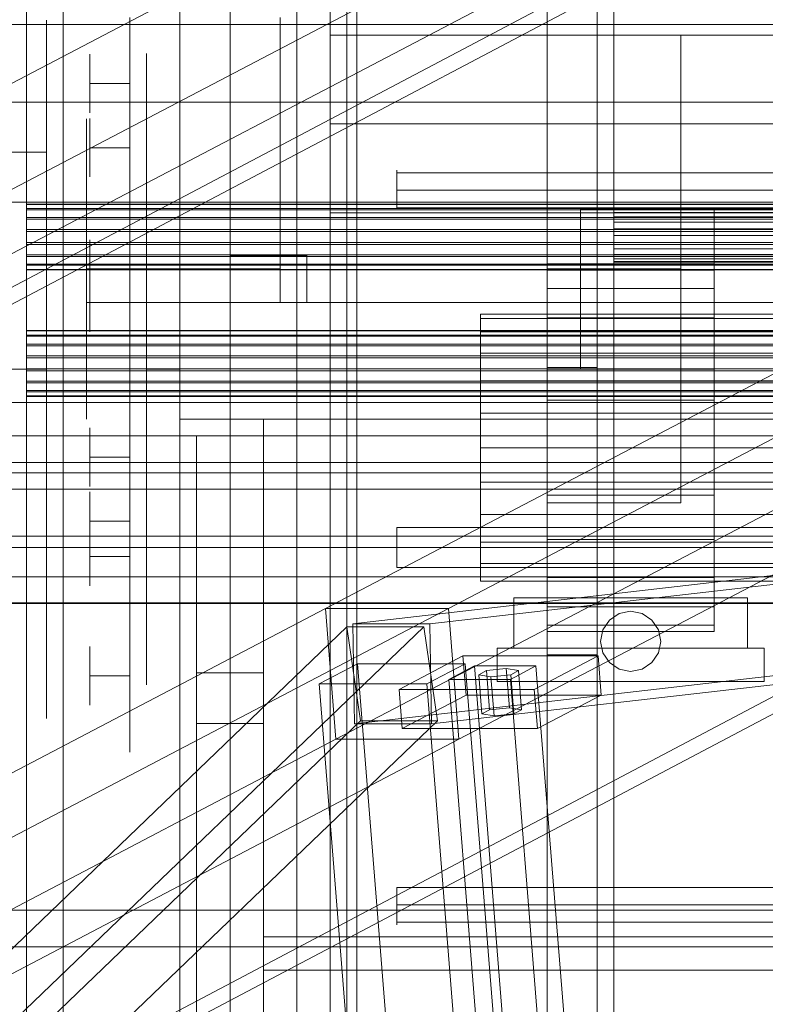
# Model space of a CAD drawing. Header units: millimetres. Extents: x -4738 to 65662, y -68080 to 6847.
# Tile 142 of 256: x -1498 to -1275, y -34520 to -34225. Entities that reach past the tile are written whole.
import ezdxf

# ---------------------------------------------------------------- set-up
doc = ezdxf.new("R2010")
doc.units = ezdxf.units.MM
for name, color, linetype, lineweight in [('COTAS_O', 1, 'Continuous', 0), ('frontal_briquetadora', 7, 'Continuous', 0), ('frontal_C03', 7, 'Continuous', 0), ('frontal_C10', 7, 'Continuous', 0), ('frontal_dosificador', 7, 'Continuous', 0), ('frontal_secador', 7, 'Continuous', 0), ('frontal_tolva', 7, 'Continuous', 0)]:
    doc.layers.add(name, color=color, linetype=linetype, lineweight=lineweight)
doc.dimstyles.new('R19_100', dxfattribs={"dimtxt": 250, "dimasz": 150, "dimexe": 150, "dimexo": 80, "dimgap": 100, "dimtad": 1, "dimtih": 1, "dimtoh": 1, "dimdsep": 46, "dimcen": 0.09, "dimadec": 0, "dimazin": 0, "dimtfac": 1, "dimtdec": 4, "dimtofl": 0, "dimtmove": 0, "dimatfit": 3, "dimfxl": 1, "dimtolj": 1, "dimtzin": 0, "dimarcsym": 0})

# ---------------------------------------------------------------- blocks, each defined once
blk = doc.blocks.new('DIM_R30_47')
at = {"layer": 'COTAS_O'}
for p, q in [((-1725, -31700), (-1025, -31700)), ((-1025, -31700), (-1070, -31850)), ((-1025, -34400), (-1025, -31700)), ((-1025, -31700), (-980, -31850)), ((-1025, -34400), (-1070, -34250)), ((-1025, -34400), (-980, -34250)), ((-1725, -34400), (-1025, -34400))]:
    blk.add_line(p, q, dxfattribs=at)
blk.add_text('2700 O', height=250, rotation=90, dxfattribs=at).set_placement((-1125, -33050))
blk = doc.blocks.new('DIM_R30_48')
at = {"layer": 'COTAS_O'}
for p, q in [((-1725, -33700), (-1575, -33655)), ((1725, -33700), (1575, -33655)), ((-1725, -34400), (-1725, -33700)), ((-1725, -33700), (1725, -33700)), ((-1725, -33700), (-1575, -33745)), ((1725, -33700), (1575, -33745)), ((1725, -34400), (1725, -33700))]:
    blk.add_line(p, q, dxfattribs=at)
blk.add_text('3450 O', height=250, dxfattribs=at).set_placement((0, -33600))
blk = doc.blocks.new('DIM_R30_53')
at = {"layer": 'COTAS_O'}
for p, q in [((-1480, -33670), (-780, -33670)), ((-780, -33670), (-825, -33820)), ((-780, -36000), (-780, -33670)), ((-780, -33670), (-735, -33820)), ((-780, -36000), (-825, -35850)), ((-780, -36000), (-735, -35850)), ((-1480, -36000), (-780, -36000))]:
    blk.add_line(p, q, dxfattribs=at)
blk.add_text('2330 O', height=250, rotation=90, dxfattribs=at).set_placement((-880, -34835))
blk = doc.blocks.new('DIM_R30_55')
at = {"layer": 'COTAS_O'}
for p, q in [((-1400, -33000), (-700, -33000)), ((-700, -33000), (-745, -33150)), ((-700, -36000), (-700, -33000)), ((-700, -33000), (-655, -33150)), ((-700, -36000), (-745, -35850)), ((-700, -36000), (-655, -35850)), ((-1400, -36000), (-700, -36000))]:
    blk.add_line(p, q, dxfattribs=at)
blk.add_text('3000 O', height=250, rotation=90, dxfattribs=at).set_placement((-800, -34500))

msp = doc.modelspace()

# ---------------------------------------------------------------- linework, layer by layer
at = {"layer": 'frontal_briquetadora'}
for p, q in [((-1405, -34230.013), (-1405, -34203.884)), ((-1450, -34231.933), (-1450, -34221.717)), ((-1405, -34231.933), (-1405, -34221.717)), ((-1490, -34229.008), (-1490, -34225.448)), ((-1465, -34242.232), (-1465, -34224.66)), ((-1420, -34242.232), (-1420, -34224.66)), ((-1405, -34239.229), (-1405, -34225.252)), ((-1490, -34236.008), (-1490, -34229.008)), ((-1450, -34243.924), (-1450, -34231.933)), ((-1300, -34230.013), (-1405, -34230.013)), ((-1405, -34256.484), (-1405, -34230.013)), ((-630, -34230.013), (-1405, -34230.013)), ((-1405, -34243.924), (-1405, -34231.933)), ((-1300, -34230), (-1274, -34230)), ((-1300, -34230.013), (-1300, -34230)), ((-1300, -34230), (-1300, -34320)), ((-1300, -34256.484), (-1300, -34230.013)), ((-1465, -34237.069), (-1465, -34232.569)), ((-1420, -34237.069), (-1420, -34232.569)), ((-1490, -34246.208), (-1490, -34236.008)), ((-1477, -34237.444), (-1477, -34235.706)), ((-1477, -34240.575), (-1477, -34237.444)), ((-1465, -34237.444), (-1465, -34235.706)), ((-1465, -34245.807), (-1465, -34237.069)), ((-1465, -34240.575), (-1465, -34237.444)), ((-1460, -34239.65), (-1460, -34235.52)), ((-1420, -34245.807), (-1420, -34237.069)), ((-1415, -34239.632), (-1415, -34235.518)), ((-1477, -34244.48), (-1477, -34240.575)), ((-1465, -34244.48), (-1465, -34240.575)), ((-1460, -34247.728), (-1460, -34239.65)), ((-1415, -34247.679), (-1415, -34239.632)), ((-1405, -34254.436), (-1405, -34239.229)), ((-1465, -34260.879), (-1465, -34242.232)), ((-1450, -34257.551), (-1450, -34243.924)), ((-1420, -34260.879), (-1420, -34242.232)), ((-1405, -34257.551), (-1405, -34243.924)), ((-1490, -34259.262), (-1490, -34246.208)), ((-1465, -34244.48), (-1477, -34244.48)), ((-1477, -34244.48), (-1477, -34248.385)), ((-1465, -34244.48), (-1465, -34248.385)), ((-1465, -34258.276), (-1465, -34245.807)), ((-1420, -34258.276), (-1420, -34245.807)), ((-1477, -34248.385), (-1477, -34251.516)), ((-1465, -34248.385), (-1465, -34251.516)), ((-1460, -34259.401), (-1460, -34247.728)), ((-1415, -34259.31), (-1415, -34247.679)), ((-1477, -34251.516), (-1477, -34253.254)), ((-1465, -34251.516), (-1465, -34253.254)), ((-1478, -34258.472), (-1478, -34255.05)), ((-1477, -34256.634), (-1477, -34254.896)), ((-1465, -34256.634), (-1465, -34254.896)), ((-1465, -34258.472), (-1465, -34255.05)), ((-1405, -34270.744), (-1405, -34254.436)), ((-1478, -34268.216), (-1478, -34258.472)), ((-1477, -34259.765), (-1477, -34256.634)), ((-1465, -34259.765), (-1465, -34256.634)), ((-1465, -34273.752), (-1465, -34258.276)), ((-1465, -34268.216), (-1465, -34258.472)), ((-1450, -34272.653), (-1450, -34257.551)), ((-1420, -34273.752), (-1420, -34258.276)), ((-1405, -34283.185), (-1405, -34256.484)), ((-1300, -34256.484), (-1405, -34256.484)), ((-630, -34256.484), (-1405, -34256.484)), ((-1405, -34272.653), (-1405, -34257.551)), ((-1300, -34283.185), (-1300, -34256.484)), ((-1490, -34274.725), (-1490, -34259.262)), ((-1477, -34263.67), (-1477, -34259.765)), ((-1465, -34263.67), (-1465, -34259.765)), ((-1465, -34280.256), (-1465, -34260.879)), ((-1460, -34274.16), (-1460, -34259.401)), ((-1420, -34280.256), (-1420, -34260.879)), ((-1415, -34274.018), (-1415, -34259.31)), ((-1465, -34263.67), (-1477, -34263.67)), ((-1477, -34263.67), (-1477, -34267.575)), ((-1465, -34263.67), (-1465, -34267.575)), ((-1477, -34267.575), (-1477, -34270.707)), ((-1465, -34267.575), (-1465, -34270.707)), ((-1478, -34282.798), (-1478, -34268.216)), ((-1465, -34282.798), (-1465, -34268.216)), ((-1385, -34270.567), (-1385, -34270.413)), ((-1385, -34270.413), (-1385, -34270.797)), ((-1385, -34270.802), (-1385, -34270.422)), ((-1385, -34270.422), (-1385, -34271.246)), ((-1385, -34271.246), (-1385, -34270.567)), ((-1477, -34270.707), (-1477, -34272.445)), ((-1465, -34270.707), (-1465, -34272.445)), ((-1450, -34289.054), (-1450, -34272.653)), ((-1405, -34288.012), (-1405, -34270.744)), ((-1405, -34289.054), (-1405, -34272.653)), ((-1385, -34270.797), (-1385, -34271.687)), ((-1385, -34272.31), (-1385, -34270.802)), ((-1385, -34271.246), (-875, -34271.246)), ((-1385, -34272.71), (-1385, -34271.246)), ((-1385, -34271.687), (-1385, -34273)), ((-1385, -34274.643), (-1385, -34272.31)), ((-1385, -34274.181), (-1385, -34272.71)), ((-1385, -34273), (-1385, -34274.62)), ((-1490, -34292.07), (-1490, -34274.725)), ((-1465, -34291.333), (-1465, -34273.752)), ((-1460, -34291.36), (-1460, -34274.16)), ((-1420, -34291.333), (-1420, -34273.752)), ((-1415, -34291.164), (-1415, -34274.018)), ((-1385, -34275.659), (-1385, -34274.181)), ((-1385, -34274.62), (-1385, -34276.4)), ((-1385, -34277.33), (-1385, -34274.643)), ((-1385, -34277.143), (-1385, -34275.659)), ((-875, -34276.4), (-1385, -34276.4)), ((-1385, -34276.4), (-1385, -34277.306)), ((-1385, -34278.635), (-1385, -34277.143)), ((-1385, -34277.306), (-1385, -34278.191)), ((-1385, -34279.829), (-1385, -34277.33)), ((-1385, -34278.191), (-1385, -34279.036)), ((-1385, -34280.133), (-1385, -34278.635)), ((-1385, -34279.036), (-1385, -34279.82)), ((-1465, -34300), (-1465, -34280.256)), ((-1420, -34300), (-1420, -34280.256)), ((-1385, -34279.82), (-1385, -34280.525)), ((-1385, -34281.638), (-1385, -34279.829)), ((-1385, -34281.638), (-1385, -34280.133)), ((-1385, -34280.525), (-1385, -34281.136)), ((-1385, -34281.136), (-1385, -34281.638)), ((-1385, -34281.638), (-875, -34281.638)), ((-1478, -34300), (-1478, -34282.798)), ((-1465, -34300), (-1465, -34282.798)), ((-1405, -34310), (-1405, -34283.185)), ((-1300, -34283.185), (-1405, -34283.185)), ((-630, -34283.185), (-1405, -34283.185)), ((-1300, -34310), (-1300, -34283.185)), ((-1478, -34291.095), (-1478, -34286.426)), ((-1465, -34291.095), (-1465, -34286.426)), ((-1405, -34306.094), (-1405, -34288.012)), ((-1478, -34299.509), (-1478, -34291.095)), ((-1477, -34292.964), (-1477, -34291.226)), ((-1465, -34299.509), (-1465, -34291.095)), ((-1465, -34292.964), (-1465, -34291.226)), ((-1450, -34306.56), (-1450, -34289.054)), ((-1415, -34310), (-1415, -34291.164)), ((-1405, -34306.56), (-1405, -34289.054)), ((-1490, -34310.706), (-1490, -34292.07)), ((-1477, -34296.095), (-1477, -34292.964)), ((-1465, -34310), (-1465, -34291.333)), ((-1465, -34296.095), (-1465, -34292.964)), ((-1460, -34310.248), (-1460, -34291.36)), ((-1420, -34310), (-1420, -34291.333)), ((-1477, -34300), (-1477, -34296.095)), ((-1465, -34300), (-1465, -34296.095)), ((-1435, -34296), (-1435, -34310)), ((-1412, -34296), (-1435, -34296)), ((-1420, -34310), (-1420, -34296)), ((-1412, -34296), (-1420, -34296)), ((-1412, -34310), (-1412, -34296)), ((-1478, -34310), (-1478, -34299.509)), ((-1465, -34300), (-1478, -34300)), ((-1478, -34300), (-1478, -34317.202)), ((-1465, -34300), (-1477, -34300)), ((-1477, -34300), (-1477, -34303.905)), ((-1465, -34310), (-1465, -34299.509)), ((-1420, -34300), (-1465, -34300)), ((-1465, -34300), (-1465, -34319.744)), ((-1465, -34300), (-1465, -34303.905)), ((-1465, -34300), (-1465, -34317.202)), ((-1420, -34301.43), (-1420, -34300)), ((-1477, -34302.964), (-1477, -34301.226)), ((-1477, -34306.095), (-1477, -34302.964)), ((-1465, -34302.964), (-1465, -34301.226)), ((-1465, -34306.095), (-1465, -34302.964)), ((-1420, -34302.859), (-1420, -34301.43)), ((-1420, -34304.288), (-1420, -34302.859)), ((-1477, -34303.905), (-1477, -34307.036)), ((-1465, -34303.905), (-1465, -34307.036)), ((-1420, -34305.717), (-1420, -34304.288)), ((-1420, -34307.146), (-1420, -34305.717)), ((-1477, -34310), (-1477, -34306.095)), ((-1477, -34307.036), (-1477, -34308.774)), ((-1465, -34310), (-1465, -34306.095)), ((-1465, -34307.036), (-1465, -34308.774)), ((-1450, -34324.968), (-1450, -34306.56)), ((-1420, -34308.573), (-1420, -34307.146)), ((-1420, -34310), (-1420, -34308.573)), ((-1405, -34324.836), (-1405, -34306.094)), ((-1405, -34324.968), (-1405, -34306.56)), ((-1490, -34330), (-1490, -34310.706)), ((-1465, -34310), (-1478, -34310)), ((-1478, -34310), (-1478, -34320.491)), ((-1465, -34310), (-1477, -34310)), ((-1477, -34310), (-1477, -34313.905)), ((-1450, -34310), (-1465, -34310)), ((-1465, -34310), (-1465, -34328.667)), ((-1465, -34310), (-1465, -34313.905)), ((-1465, -34310), (-1465, -34320.491)), ((-1460, -34330), (-1460, -34310.248)), ((-1450, -34310), (-1450, -34312.823)), ((-1450, -34310), (-1415, -34310)), ((-1420, -34310), (-1450, -34310)), ((-1300, -34310), (-1450, -34310)), ((-590, -34310), (-1450, -34310)), ((-1450, -34310), (-1450, -34315.181)), ((-1450, -34315.087), (-1450, -34310)), ((-1450, -34310), (-1450, -34345)), ((-1435, -34310), (-1412, -34310)), ((-1420, -34310), (-1412, -34310)), ((-630, -34310), (-1405, -34310)), ((-1300, -34310), (-1405, -34310)), ((-1300, -34310), (-1300, -34320)), ((-1477, -34313.905), (-1477, -34317.036)), ((-1465, -34313.905), (-1465, -34317.036)), ((-1450, -34312.823), (-1450, -34315.662)), ((-1478, -34317.202), (-1478, -34331.784)), ((-1477, -34317.036), (-1477, -34318.774)), ((-1465, -34317.036), (-1465, -34318.774)), ((-1465, -34317.202), (-1465, -34331.784)), ((-1450, -34320.156), (-1450, -34315.087)), ((-1450, -34315.181), (-1450, -34320.34)), ((-1450, -34315.662), (-1450, -34318.513)), ((-1478, -34320.491), (-1478, -34328.905)), ((-1465, -34319.744), (-1465, -34339.121)), ((-1465, -34320.491), (-1465, -34328.905)), ((-1450, -34318.513), (-1450, -34321.376)), ((-1450, -34325.2), (-1450, -34320.156)), ((-1450, -34320.34), (-1450, -34325.452)), ((-1300, -34320), (-1274, -34320)), ((-1450, -34321.376), (-1450, -34324.246)), ((-1450, -34324.246), (-1450, -34327.122)), ((-1450, -34344.06), (-1450, -34324.968)), ((-1450, -34330.212), (-1450, -34325.2)), ((-1450, -34325.452), (-1450, -34330.497)), ((-1405, -34344.078), (-1405, -34324.836)), ((-1405, -34344.06), (-1405, -34324.968)), ((-1478, -34328.905), (-1478, -34333.574)), ((-1465, -34328.667), (-1465, -34346.248)), ((-1465, -34328.905), (-1465, -34333.574)), ((-1450, -34327.122), (-1450, -34330)), ((-1490, -34330), (-1510, -34330)), ((-1490, -34330), (-1490, -34349.294)), ((-1478, -34331.784), (-1478, -34341.528)), ((-1465, -34331.784), (-1465, -34341.528)), ((-1450, -34330), (-1460, -34330)), ((-1460, -34330), (-1460, -34349.752)), ((-1450, -34332.152), (-1450, -34330)), ((-1450, -34335.187), (-1450, -34330.212)), ((-1450, -34330.497), (-1450, -34335.451)), ((-1450, -34334.302), (-1450, -34332.152)), ((-1450, -34336.451), (-1450, -34334.302)), ((-1450, -34340.118), (-1450, -34335.187)), ((-1450, -34335.451), (-1450, -34340.292)), ((-1450, -34338.596), (-1450, -34336.451)), ((-1465, -34339.121), (-1465, -34357.768)), ((-1450, -34340.736), (-1450, -34338.596)), ((-1450, -34345), (-1450, -34340.118)), ((-1450, -34340.292), (-1450, -34345)), ((-1450, -34342.871), (-1450, -34340.736)), ((-1478, -34341.528), (-1478, -34344.95)), ((-1465, -34341.528), (-1465, -34344.95)), ((-1450, -34345), (-1450, -34342.871)), ((-1450, -34363.614), (-1450, -34344.06)), ((-1405, -34363.614), (-1405, -34344.06)), ((-1405, -34363.655), (-1405, -34344.078)), ((-1465, -34346.248), (-1465, -34361.724)), ((-1450, -34345), (-1425, -34345)), ((-1450, -34345), (-590, -34345)), ((-620, -34345), (-1425, -34345)), ((-1425, -34345), (-1425, -34363.493)), ((-1425, -34345), (-1425, -34363.004)), ((-1425, -34345), (-1425, -34510)), ((-1425, -34345), (-1425, -34360.902)), ((-1425, -34357.983), (-1425, -34345)), ((-1425, -34500), (-1425, -34345)), ((-1490, -34349.294), (-1490, -34367.93)), ((-1477, -34349.293), (-1477, -34347.555)), ((-1477, -34352.425), (-1477, -34349.293)), ((-1465, -34349.293), (-1465, -34347.555)), ((-1465, -34352.425), (-1465, -34349.293)), ((-1460, -34349.752), (-1460, -34368.64)), ((-1445, -34685), (-1445, -34350)), ((-1425, -34350), (-1445, -34350)), ((-1425, -34350), (-1425, -34685)), ((-1477, -34356.33), (-1477, -34352.425)), ((-1465, -34356.33), (-1465, -34352.425)), ((-1450, -34359.818), (-1450, -34353.994)), ((-1465, -34356.33), (-1477, -34356.33)), ((-1477, -34356.33), (-1477, -34360.235)), ((-1465, -34356.33), (-1465, -34360.235)), ((-1465, -34357.768), (-1465, -34375.34)), ((-1425, -34370.433), (-1425, -34357.983)), ((-1477, -34360.235), (-1477, -34363.366)), ((-1465, -34360.235), (-1465, -34363.366)), ((-1465, -34361.724), (-1465, -34374.193)), ((-1450, -34370.313), (-1450, -34359.818)), ((-1425, -34360.902), (-1425, -34373.747)), ((-1477, -34363.366), (-1477, -34365.104)), ((-1465, -34363.366), (-1465, -34365.104)), ((-1450, -34383.4), (-1450, -34363.614)), ((-1425, -34363.004), (-1425, -34379.88)), ((-1425, -34363.493), (-1425, -34380.628)), ((-1405, -34383.4), (-1405, -34363.614)), ((-1405, -34383.4), (-1405, -34363.655)), ((-1477, -34368.484), (-1477, -34366.746)), ((-1465, -34368.484), (-1465, -34366.746)), ((-1490, -34367.93), (-1490, -34385.275)), ((-1477, -34371.615), (-1477, -34368.484)), ((-1465, -34371.615), (-1465, -34368.484)), ((-1460, -34368.64), (-1460, -34385.84)), ((-1450, -34383.4), (-1450, -34370.313)), ((-1425, -34382.237), (-1425, -34370.433)), ((-1477, -34375.52), (-1477, -34371.615)), ((-1465, -34375.52), (-1465, -34371.615)), ((-1425, -34373.747), (-1425, -34382.764)), ((-1465, -34375.52), (-1477, -34375.52)), ((-1477, -34375.52), (-1477, -34379.425)), ((-1465, -34374.193), (-1465, -34382.931)), ((-1465, -34375.34), (-1465, -34391.508)), ((-1465, -34375.52), (-1465, -34379.425)), ((-1477, -34379.089), (-1477, -34377.351)), ((-1477, -34382.221), (-1477, -34379.089)), ((-1477, -34379.425), (-1477, -34382.556)), ((-1465, -34379.089), (-1465, -34377.351)), ((-1465, -34382.221), (-1465, -34379.089)), ((-1465, -34379.425), (-1465, -34382.556)), ((-1385, -34377.401), (-875, -34377.401)), ((-1385, -34378.257), (-1385, -34377.401)), ((-1385, -34377.968), (-1385, -34377.401)), ((-1385, -34377.401), (-1385, -34377.535)), ((-1385, -34377.535), (-1385, -34377.968)), ((-1385, -34379.631), (-1385, -34377.968)), ((-1385, -34377.968), (-1385, -34378.679)), ((-1385, -34379.114), (-1385, -34378.257)), ((-1385, -34378.679), (-1385, -34379.631)), ((-1385, -34379.971), (-1385, -34379.114)), ((-1385, -34382.053), (-1385, -34379.631)), ((-1385, -34379.631), (-1385, -34380.775)), ((-1477, -34386.126), (-1477, -34382.221)), ((-1477, -34382.556), (-1477, -34384.294)), ((-1465, -34386.126), (-1465, -34382.221)), ((-1465, -34382.556), (-1465, -34384.294)), ((-1425, -34379.88), (-1425, -34395.325)), ((-1425, -34380.628), (-1425, -34395.709)), ((-1425, -34393.287), (-1425, -34382.237)), ((-1385, -34380.829), (-1385, -34379.971)), ((-1385, -34380.775), (-1385, -34382.053)), ((-1385, -34381.686), (-1385, -34380.829)), ((-1385, -34382.543), (-1385, -34381.686)), ((-1385, -34384.747), (-1385, -34382.053)), ((-1385, -34382.053), (-1385, -34383.4)), ((-1385, -34383.4), (-1385, -34382.543)), ((-1450, -34383.4), (-1599.2, -34383.4)), ((-1490, -34385.275), (-1490, -34400.738)), ((-1465, -34382.931), (-1465, -34387.431)), ((-1405, -34383.4), (-1450, -34383.4)), ((-1450, -34383.4), (-1450, -34403.186)), ((-1450, -34383.4), (-1450, -34396.487)), ((-1425, -34382.764), (-1425, -34387.412)), ((-1385, -34383.4), (-1405, -34383.4)), ((-1405, -34383.4), (-1405, -34403.145)), ((-1405, -34383.4), (-1405, -34403.186)), ((-875, -34383.4), (-1385, -34383.4)), ((-1385, -34383.4), (-1385, -34384.747)), ((-1385, -34383.4), (-1385, -34384.257)), ((-1385, -34384.257), (-1385, -34385.114)), ((-1385, -34384.747), (-1385, -34386.025)), ((-1385, -34387.169), (-1385, -34384.747)), ((-1385, -34385.114), (-1385, -34385.971)), ((-1465, -34386.126), (-1477, -34386.126)), ((-1477, -34386.126), (-1477, -34390.031)), ((-1465, -34386.126), (-1465, -34390.031)), ((-1460, -34385.84), (-1460, -34400.599)), ((-1385, -34385.971), (-1385, -34386.829)), ((-1385, -34386.025), (-1385, -34387.169)), ((-1385, -34386.829), (-1385, -34387.686)), ((-1385, -34387.169), (-1385, -34388.121)), ((-1385, -34388.832), (-1385, -34387.169)), ((-1385, -34387.686), (-1385, -34388.543)), ((-1385, -34388.121), (-1385, -34388.832)), ((-1385, -34388.543), (-1385, -34389.399)), ((-1477, -34390.031), (-1477, -34393.162)), ((-1465, -34390.031), (-1465, -34393.162)), ((-1385, -34388.832), (-1385, -34389.265)), ((-1385, -34389.399), (-1385, -34388.832)), ((-1385, -34389.265), (-1385, -34389.399)), ((-1385, -34389.399), (-875, -34389.399)), ((-1477, -34393.162), (-1477, -34394.9)), ((-1465, -34391.508), (-1465, -34405.971)), ((-1465, -34393.162), (-1465, -34394.9)), ((-1425, -34403.48), (-1425, -34393.287)), ((-1450, -34396.487), (-1450, -34406.982)), ((-1425, -34395.325), (-1425, -34409.062)), ((-1425, -34395.709), (-1425, -34408.124)), ((-1490, -34400.738), (-1490, -34413.792)), ((-1460, -34400.599), (-1460, -34412.272)), ((-1450, -34403.186), (-1450, -34422.74)), ((-1405, -34403.145), (-1405, -34422.722)), ((-1405, -34403.186), (-1405, -34422.74)), ((-1465, -34405.971), (-1465, -34418.461)), ((-1425, -34412.724), (-1425, -34403.48)), ((-1450, -34406.982), (-1450, -34412.806)), ((-1425, -34408.124), (-1425, -34417.371)), ((-1425, -34409.062), (-1425, -34420.845)), ((-1490, -34413.792), (-1490, -34423.992)), ((-1477, -34414.764), (-1477, -34413.026)), ((-1477, -34417.895), (-1477, -34414.764)), ((-1465, -34414.764), (-1465, -34413.026)), ((-1465, -34417.895), (-1465, -34414.764)), ((-1460, -34412.272), (-1460, -34420.35)), ((-1425, -34420.934), (-1425, -34412.724)), ((-1477, -34421.8), (-1477, -34417.895)), ((-1465, -34421.8), (-1465, -34417.895)), ((-1425, -34417.371), (-1425, -34423.073)), ((-1465, -34418.461), (-1465, -34428.743)), ((-1460, -34420.35), (-1460, -34424.48)), ((-1425, -34420.934), (-1445, -34420.934)), ((-1445, -34685), (-1445, -34420.934)), ((-1445, -34420.934), (-1445, -34423.522)), ((-1425, -34420.845), (-1425, -34430.464)), ((-1425, -34622.143), (-1425, -34420.934)), ((-1465, -34421.8), (-1477, -34421.8)), ((-1477, -34421.8), (-1477, -34425.705)), ((-1465, -34421.8), (-1465, -34425.705)), ((-1450, -34422.74), (-1450, -34441.832)), ((-1445, -34423.522), (-1445, -34425.975)), ((-1425, -34423.073), (-1425, -34425)), ((-1405, -34422.722), (-1405, -34441.964)), ((-1405, -34422.74), (-1405, -34441.832)), ((-1490, -34423.992), (-1490, -34430.992)), ((-1477, -34425.705), (-1477, -34428.836)), ((-1465, -34425.705), (-1465, -34428.836)), ((-1445, -34425.975), (-1445, -34428.289)), ((-1477, -34428.836), (-1477, -34430.574)), ((-1465, -34428.743), (-1465, -34436.628)), ((-1465, -34428.836), (-1465, -34430.574)), ((-1445, -34428.289), (-1445, -34430.461)), ((-1490, -34430.992), (-1490, -34434.552)), ((-1445, -34430.461), (-1445, -34432.49)), ((-1445, -34432.49), (-1445, -34434.372)), ((-1425, -34430.464), (-1425, -34437.746)), ((-1445, -34434.372), (-1445, -34436.107)), ((-1465, -34436.628), (-1465, -34441.967)), ((-1445, -34436.107), (-1425, -34436.107)), ((-1445, -34436.107), (-1445, -34685)), ((-1425, -34441.565), (-1425, -34436.107)), ((-1425, -34436.107), (-1425, -34662.857)), ((-1425, -34437.746), (-1425, -34442.56)), ((-1425, -34444.487), (-1425, -34441.565)), ((-1465, -34441.967), (-1465, -34444.662)), ((-1450, -34441.832), (-1450, -34460.24)), ((-1425, -34442.56), (-1425, -34444.82)), ((-1425, -34444.82), (-1425, -34444.487)), ((-1405, -34441.832), (-1405, -34460.24)), ((-1405, -34441.964), (-1405, -34460.706)), ((-1450, -34460.24), (-1450, -34477.746)), ((-1405, -34460.24), (-1405, -34477.746)), ((-1405, -34460.706), (-1405, -34478.788)), ((-1450, -34477.746), (-1450, -34494.147)), ((-1405, -34477.746), (-1405, -34494.147)), ((-1405, -34478.788), (-1405, -34496.056)), ((-1385, -34485.162), (-875, -34485.162)), ((-1385, -34486.667), (-1385, -34485.162)), ((-1385, -34485.162), (-1385, -34485.664)), ((-1385, -34486.971), (-1385, -34485.162)), ((-1385, -34485.664), (-1385, -34486.275)), ((-1385, -34486.275), (-1385, -34486.98)), ((-1385, -34488.165), (-1385, -34486.667)), ((-1385, -34489.47), (-1385, -34486.971)), ((-1385, -34486.98), (-1385, -34487.764)), ((-1385, -34487.764), (-1385, -34488.609)), ((-1385, -34489.657), (-1385, -34488.165)), ((-1385, -34488.609), (-1385, -34489.494)), ((-1385, -34492.157), (-1385, -34489.47)), ((-1385, -34489.494), (-1385, -34490.4)), ((-1385, -34491.141), (-1385, -34489.657)), ((-875, -34490.4), (-1385, -34490.4)), ((-1385, -34490.4), (-1385, -34492.18)), ((-1385, -34492.619), (-1385, -34491.141)), ((-1450, -34494.147), (-1450, -34509.249)), ((-1405, -34494.147), (-1405, -34509.249)), ((-1385, -34494.49), (-1385, -34492.157)), ((-1385, -34492.18), (-1385, -34493.8)), ((-1385, -34494.09), (-1385, -34492.619)), ((-1385, -34493.8), (-1385, -34495.113)), ((-1385, -34495.554), (-1385, -34494.09)), ((-1385, -34495.998), (-1385, -34494.49)), ((-1405, -34496.056), (-1405, -34512.364)), ((-1385, -34495.113), (-1385, -34496.003)), ((-1385, -34496.233), (-1385, -34495.554)), ((-1385, -34495.554), (-875, -34495.554)), ((-1385, -34495.554), (-1385, -34496.378)), ((-1385, -34496.378), (-1385, -34495.998)), ((-1385, -34496.003), (-1385, -34496.387)), ((-1385, -34496.387), (-1385, -34496.233)), ((-1425, -34622.143), (-1425, -34500)), ((-620, -34500), (-1425, -34500)), ((-1450, -34509.249), (-1450, -34522.876)), ((-1405, -34509.249), (-1405, -34522.876)), ((-1425, -34510), (-1425, -34690)), ((-620, -34510), (-1425, -34510)), ((-1405, -34512.364), (-1405, -34527.571))]:
    msp.add_line(p, q, dxfattribs=at)
at = {"layer": 'frontal_C03'}
for p, q in [((-1496, -32259.264), (-1496, -34954.179)), ((-1435, -32259.264), (-1435, -34954.179)), ((-1435, -34958.077), (-1435, -32263.162)), ((-1435, -32742.595), (-1435, -35437.51)), ((-1496, -35441.408), (-1496, -32746.492)), ((-1435, -35441.408), (-1435, -32746.492)), ((-1485, -35988), (-1485, -33007.45)), ((-1415, -35988), (-1415, -33007.45)), ((-1485, -35988), (-1485, -33563.95)), ((-1415, -35988), (-1415, -33563.95)), ((-1485, -35988), (-1485, -34173.45)), ((-1415, -35988), (-1415, -34173.45)), ((-1496, -34281.93), (-1496, -34280.547)), ((-1496, -34280.547), (-1496, -34280.664)), ((1496, -34280.547), (-1496, -34280.547)), ((-1496, -34280.664), (-1496, -34282.265)), ((1496, -34280.664), (-1496, -34280.664)), ((-1496, -34284.605), (-1496, -34281.93)), ((1496, -34281.93), (-1496, -34281.93)), ((-1496, -34282.265), (-1496, -34285.106)), ((1496, -34282.265), (-1496, -34282.265)), ((-1496, -34288.163), (-1496, -34284.605)), ((1496, -34284.605), (-1496, -34284.605)), ((-1496, -34285.106), (-1496, -34288.754)), ((1496, -34285.106), (-1496, -34285.106)), ((-1496, -34292.063), (-1496, -34288.163)), ((-1496, -34288.163), (1496, -34288.163)), ((-1496, -34288.754), (-1496, -34292.655)), ((1496, -34288.754), (-1496, -34288.754)), ((-1496, -34295.711), (-1496, -34292.063)), ((1496, -34292.063), (-1496, -34292.063)), ((-1496, -34292.655), (-1496, -34296.213)), ((1496, -34292.655), (-1496, -34292.655)), ((-1496, -34298.552), (-1496, -34295.711)), ((1496, -34295.711), (-1496, -34295.711)), ((-1496, -34296.213), (-1496, -34298.887)), ((1496, -34296.213), (-1496, -34296.213)), ((-1496, -34300.153), (-1496, -34298.552)), ((1496, -34298.552), (-1496, -34298.552)), ((-1496, -34298.887), (-1496, -34300.271)), ((1496, -34298.887), (-1496, -34298.887)), ((-1496, -34300.271), (-1496, -34300.153)), ((1496, -34300.153), (-1496, -34300.153)), ((1496, -34300.271), (-1496, -34300.271)), ((-1496, -34319.792), (-1496, -34318.408)), ((-1496, -34318.408), (-1496, -34318.526)), ((1496, -34318.408), (-1496, -34318.408)), ((-1496, -34318.526), (-1496, -34320.127)), ((1496, -34318.526), (-1496, -34318.526)), ((-1496, -34322.466), (-1496, -34319.792)), ((1496, -34319.792), (-1496, -34319.792)), ((-1496, -34320.127), (-1496, -34322.968)), ((1496, -34320.127), (-1496, -34320.127)), ((-1496, -34326.024), (-1496, -34322.466)), ((1496, -34322.466), (-1496, -34322.466)), ((-1496, -34322.968), (-1496, -34326.616)), ((1496, -34322.968), (-1496, -34322.968)), ((-1496, -34329.924), (-1496, -34326.024)), ((-1496, -34326.024), (1496, -34326.024)), ((-1496, -34326.616), (-1496, -34330.516)), ((1496, -34326.616), (-1496, -34326.616)), ((-1496, -34333.573), (-1496, -34329.924)), ((1496, -34329.924), (-1496, -34329.924)), ((-1496, -34330.516), (-1496, -34334.074)), ((1496, -34330.516), (-1496, -34330.516)), ((-1496, -34336.414), (-1496, -34333.573)), ((1496, -34333.573), (-1496, -34333.573)), ((-1496, -34334.074), (-1496, -34336.749)), ((1496, -34334.074), (-1496, -34334.074)), ((-1496, -34338.015), (-1496, -34336.414)), ((1496, -34336.414), (-1496, -34336.414)), ((-1496, -34336.749), (-1496, -34338.132)), ((1496, -34336.749), (-1496, -34336.749)), ((-1496, -34338.132), (-1496, -34338.015)), ((1496, -34338.015), (-1496, -34338.015)), ((1496, -34338.132), (-1496, -34338.132))]:
    msp.add_line(p, q, dxfattribs=at)
at = {"layer": 'frontal_C10'}
for p, q in [((-4449.639, -35862.156), (-440.917, -33746.29)), ((19.331, -33746.29), (-3989.39, -35862.156)), ((-440.523, -33751.187), (-4449.244, -35867.053)), ((-3988.995, -35867.053), (19.726, -33751.187)), ((-1687.333, -34342.312), (-1227.954, -34101.739)), ((-1720.236, -34391.297), (-1260.857, -34150.724)), ((-1683.416, -34391.297), (-1224.037, -34150.724)), ((-947.018, -34161.068), (-1406.397, -34401.641)), ((-1369.577, -34401.641), (-910.198, -34161.068)), ((-1403.264, -34440.829), (-943.884, -34200.256)), ((-1366.444, -34440.829), (-907.064, -34200.256)), ((-1241.208, -34226.801), (-2023.631, -34226.801)), ((-923.926, -34351.82), (-1398.189, -34406.25)), ((-1375.177, -34406.25), (-900.914, -34351.82)), ((-886.483, -34357.896), (-1714.93, -34357.896)), ((-1730.243, -34365.915), (-901.795, -34365.915)), ((-1397.664, -34436.219), (-923.401, -34381.789)), ((-1374.652, -34436.219), (-900.388, -34381.789)), ((-1712.188, -34392.186), (-883.741, -34392.186)), ((-899.053, -34400.205), (-1727.501, -34400.205)), ((-1406.397, -34401.641), (-1865.777, -34642.213)), ((-1828.957, -34642.213), (-1369.577, -34401.641)), ((-1406.397, -34401.641), (-1369.577, -34401.641)), ((-1403.264, -34440.829), (-1406.397, -34401.641)), ((-1369.577, -34401.641), (-1366.444, -34440.829)), ((-1399.985, -34407.19), (-1844.481, -34833.906)), ((-1821.468, -34833.906), (-1376.973, -34407.19)), ((-1399.985, -34407.19), (-1376.973, -34407.19)), ((-1395.868, -34435.279), (-1399.985, -34407.19)), ((-1398.189, -34406.25), (-1397.664, -34436.219)), ((-1375.177, -34406.25), (-1398.189, -34406.25)), ((-1376.973, -34407.19), (-1372.856, -34435.279)), ((-1374.652, -34436.219), (-1375.177, -34406.25)), ((-1365.222, -34415.86), (-1384.363, -34425.883)), ((-1324.721, -34415.86), (-1365.222, -34415.86)), ((-1365.222, -34415.86), (-1364.282, -34427.616)), ((-1343.861, -34425.883), (-1324.721, -34415.86)), ((-1323.78, -34427.616), (-1324.721, -34415.86)), ((-1396.787, -34418.227), (-1408.271, -34424.242)), ((-1364.57, -34418.227), (-1396.787, -34418.227)), ((-1396.787, -34418.227), (-1381.903, -34604.37)), ((-1376.054, -34424.242), (-1364.57, -34418.227)), ((-1361.76, -34418.867), (-1369.416, -34422.876)), ((-1349.686, -34604.37), (-1364.57, -34418.227)), ((-1343.35, -34418.867), (-1361.76, -34418.867)), ((-1361.76, -34418.867), (-1350.121, -34564.429)), ((-1360.473, -34421.473), (-1358.176, -34420.27)), ((-1358.176, -34420.27), (-1352.245, -34419.669)), ((-1357.236, -34432.026), (-1358.176, -34420.27)), ((-1352.245, -34419.669), (-1348.61, -34420.27)), ((-1351.305, -34431.425), (-1352.245, -34419.669)), ((-1351.006, -34422.876), (-1343.35, -34418.867)), ((-1348.61, -34420.27), (-1350.907, -34421.473)), ((-1347.67, -34432.026), (-1348.61, -34420.27)), ((-1331.711, -34564.429), (-1343.35, -34418.867)), ((-1369.416, -34422.876), (-1351.006, -34422.876)), ((-1357.777, -34568.439), (-1369.416, -34422.876)), ((-1356.839, -34422.074), (-1360.473, -34421.473)), ((-1359.533, -34433.229), (-1360.473, -34421.473)), ((-1350.907, -34421.473), (-1356.839, -34422.074)), ((-1356.839, -34422.074), (-1355.899, -34433.831)), ((-1351.006, -34422.876), (-1339.367, -34568.439)), ((-1349.967, -34433.229), (-1350.907, -34421.473)), ((-1408.271, -34424.242), (-1376.054, -34424.242)), ((-1393.388, -34610.384), (-1408.271, -34424.242)), ((-1384.363, -34425.883), (-1343.861, -34425.883)), ((-1383.423, -34437.64), (-1384.363, -34425.883)), ((-1361.17, -34610.384), (-1376.054, -34424.242)), ((-1343.861, -34425.883), (-1342.921, -34437.64)), ((-1383.423, -34437.64), (-1364.282, -34427.616)), ((-1364.282, -34427.616), (-1323.78, -34427.616)), ((-1323.78, -34427.616), (-1342.921, -34437.64)), ((-1357.236, -34432.026), (-1359.533, -34433.229)), ((-1351.305, -34431.425), (-1357.236, -34432.026)), ((-1347.67, -34432.026), (-1351.305, -34431.425)), ((-1349.967, -34433.229), (-1347.67, -34432.026)), ((-1840.364, -34861.994), (-1395.868, -34435.279)), ((-1817.351, -34861.994), (-1372.856, -34435.279)), ((-1372.856, -34435.279), (-1395.868, -34435.279)), ((-1359.533, -34433.229), (-1355.899, -34433.831)), ((-1355.899, -34433.831), (-1349.967, -34433.229)), ((-1397.664, -34436.219), (-1374.652, -34436.219)), ((-1342.921, -34437.64), (-1383.423, -34437.64)), ((-1862.643, -34681.401), (-1403.264, -34440.829)), ((-1825.823, -34681.401), (-1366.444, -34440.829)), ((-1366.444, -34440.829), (-1403.264, -34440.829))]:
    msp.add_line(p, q, dxfattribs=at)
at = {"layer": 'frontal_dosificador'}
for p, q in [((-210, -34250), (-1790, -34250)), ((-1490, -34250), (-1660, -34250)), ((-1490, -34265), (-1490, -34250)), ((-1490, -34265), (-1660, -34265)), ((-500, -34280), (-1770, -34280)), ((-500, -34340), (-1850, -34340)), ((-500, -34340), (-1770, -34340)), ((-500, -34380), (-1850, -34380))]:
    msp.add_line(p, q, dxfattribs=at)
at = {"layer": 'frontal_secador'}
for p, q in [((-1400, -36000), (-1400, -33000)), ((-1340, -36000), (-1340, -33000)), ((-1400, -36000), (-1400, -33075)), ((-1400, -35590), (-1400, -33075)), ((-1400, -35940), (-1400, -33075)), ((-1400, -34650), (-1400, -33075)), ((-1397, -35940), (-1397, -33075)), ((-1325, -36000), (-1325, -33075)), ((-1325, -35590), (-1325, -33075)), ((-1325, -35980), (-1325, -33075)), ((-1320, -35980), (-1320, -33075)), ((-1400, -36000), (-1400, -33250)), ((-1330, -34282), (-1290, -34282)), ((-1330, -34310), (-1330, -34282)), ((-1320, -34282.273), (-1320, -34282)), ((1320, -34282), (-1320, -34282)), ((-1320, -34283.072), (-1320, -34282.273)), ((1320, -34282.273), (-1320, -34282.273)), ((-1290, -34310), (-1290, -34282)), ((-1320, -34284.343), (-1320, -34283.072)), ((1320, -34283.072), (-1320, -34283.072)), ((-1320, -34286), (-1320, -34284.343)), ((1320, -34284.343), (-1320, -34284.343)), ((-1320, -34287.929), (-1320, -34286)), ((1320, -34286), (-1320, -34286)), ((-1320, -34290), (-1320, -34287.929)), ((1320, -34287.929), (-1320, -34287.929)), ((-1320, -34290), (-1320, -34292.071)), ((-1320, -34290), (1320, -34290)), ((-1320, -34292.071), (-1320, -34294)), ((1320, -34292.071), (-1320, -34292.071)), ((-1320, -34294), (-1320, -34295.657)), ((1320, -34294), (-1320, -34294)), ((-1320, -34295.657), (-1320, -34296.928)), ((1320, -34295.657), (-1320, -34295.657)), ((-1320, -34296.928), (-1320, -34297.727)), ((1320, -34296.928), (-1320, -34296.928)), ((-1340, -34300.374), (-1340, -34298.5)), ((-1290, -34298.5), (-1340, -34298.5)), ((-1340, -34300), (-1300, -34300)), ((-1340, -34330), (-1340, -34300)), ((-1320, -34297.727), (-1320, -34298)), ((1320, -34297.727), (-1320, -34297.727)), ((1320, -34298), (-1320, -34298)), ((-1300, -34330), (-1300, -34300)), ((-1290, -34300.374), (-1290, -34298.5)), ((-1340, -34305.869), (-1340, -34300.374)), ((-1290, -34300.374), (-1340, -34300.374)), ((-1290, -34305.869), (-1290, -34300.374)), ((-1340, -34314.609), (-1340, -34305.869)), ((-1290, -34305.869), (-1340, -34305.869)), ((-1290, -34314.609), (-1290, -34305.869)), ((-1330, -34310), (-1290, -34310)), ((-1330, -34330), (-1330, -34310)), ((-1290, -34330), (-1290, -34310)), ((-1360, -34314.863), (-1360, -34313.5)), ((1360, -34313.5), (-1360, -34313.5)), ((-1340, -34326), (-1340, -34314.609)), ((-1290, -34314.609), (-1340, -34314.609)), ((-1290, -34326), (-1290, -34314.609)), ((-1360, -34318.859), (-1360, -34314.863)), ((1360, -34314.863), (-1360, -34314.863)), ((-1360, -34325.216), (-1360, -34318.859)), ((1360, -34318.859), (-1360, -34318.859)), ((-1360, -34333.5), (-1360, -34325.216)), ((1360, -34325.216), (-1360, -34325.216)), ((-1340, -34339.265), (-1340, -34326)), ((-1290, -34326), (-1340, -34326)), ((-1290, -34339.265), (-1290, -34326)), ((-1340, -34329.5), (-1325, -34329.5)), ((-1340, -34415.5), (-1340, -34329.5)), ((-1325, -34415.5), (-1325, -34329.5)), ((-1340, -34330), (-1300, -34330)), ((-1340, -34370), (-1340, -34330)), ((-1330, -34330), (-1290, -34330)), ((-1300, -34370), (-1300, -34330)), ((-1360, -34343.147), (-1360, -34333.5)), ((1360, -34333.5), (-1360, -34333.5)), ((-1340, -34353.5), (-1340, -34339.265)), ((-1290, -34339.265), (-1340, -34339.265)), ((-1290, -34353.5), (-1290, -34339.265)), ((-1360, -34353.5), (-1360, -34343.147)), ((1360, -34343.147), (-1360, -34343.147)), ((-1360, -34353.5), (-1360, -34363.853)), ((-1360, -34353.5), (1360, -34353.5)), ((-1340, -34353.5), (-1340, -34367.735)), ((-1340, -34353.5), (-1290, -34353.5)), ((-1290, -34367.735), (-1290, -34353.5)), ((-1360, -34363.853), (-1360, -34373.5)), ((1360, -34363.853), (-1360, -34363.853)), ((-1340, -34367.735), (-1340, -34381)), ((-1290, -34367.735), (-1340, -34367.735)), ((-1290, -34367.735), (-1290, -34381)), ((-1340, -34370), (-1300, -34370)), ((-1360, -34373.5), (-1360, -34381.784)), ((1360, -34373.5), (-1360, -34373.5)), ((-1360, -34381.784), (-1360, -34388.141)), ((1360, -34381.784), (-1360, -34381.784)), ((-1340, -34381), (-1340, -34392.391)), ((-1290, -34381), (-1340, -34381)), ((-1290, -34381), (-1290, -34392.391)), ((-1360, -34388.141), (-1360, -34392.137)), ((1360, -34388.141), (-1360, -34388.141)), ((-1360, -34392.137), (-1360, -34393.5)), ((1360, -34392.137), (-1360, -34392.137)), ((1360, -34393.5), (-1360, -34393.5)), ((-1340, -34392.391), (-1340, -34401.131)), ((-1290, -34392.391), (-1340, -34392.391)), ((-1290, -34392.391), (-1290, -34401.131)), ((-1350, -34398.5), (-1280, -34398.5)), ((-1350, -34413.5), (-1350, -34398.5)), ((-1280, -34413.5), (-1280, -34398.5)), ((-1340, -34401.131), (-1340, -34406.626)), ((-1290, -34401.131), (-1340, -34401.131)), ((-1321.364, -34405.136), (-1318.444, -34403.185)), ((-1318.444, -34403.185), (-1315, -34402.5)), ((-1315, -34402.5), (-1311.556, -34403.185)), ((-1311.556, -34403.185), (-1308.636, -34405.136)), ((-1290, -34401.131), (-1290, -34406.626)), ((-1323.315, -34408.056), (-1321.364, -34405.136)), ((-1308.636, -34405.136), (-1306.685, -34408.056)), ((-1340, -34406.626), (-1340, -34408.5)), ((-1290, -34406.626), (-1340, -34406.626)), ((-1290, -34408.5), (-1340, -34408.5)), ((-1324, -34411.5), (-1323.315, -34408.056)), ((-1306.685, -34408.056), (-1306, -34411.5)), ((-1290, -34406.626), (-1290, -34408.5)), ((-1323.315, -34414.944), (-1324, -34411.5)), ((-1306, -34411.5), (-1306.685, -34414.944)), ((-1355, -34413.5), (-1275, -34413.5)), ((-1355, -34423.5), (-1355, -34413.5)), ((-1350, -34413.5), (-1280, -34413.5)), ((-1321.364, -34417.864), (-1323.315, -34414.944)), ((-1306.685, -34414.944), (-1308.636, -34417.864)), ((-1275, -34423.5), (-1275, -34413.5)), ((-1340, -34415.5), (-1325, -34415.5)), ((-1318.444, -34419.815), (-1321.364, -34417.864)), ((-1308.636, -34417.864), (-1311.556, -34419.815)), ((-1315, -34420.5), (-1318.444, -34419.815)), ((-1311.556, -34419.815), (-1315, -34420.5)), ((-1355, -34423.5), (-1275, -34423.5))]:
    msp.add_line(p, q, dxfattribs=at)
at = {"layer": 'frontal_tolva'}
for p, q in [((-1821.5, -34350), (1821.5, -34350)), ((-1821.5, -34361), (1821.5, -34361)), ((-1821.5, -34492), (1821.5, -34492)), ((-1821.5, -34503), (1821.5, -34503))]:
    msp.add_line(p, q, dxfattribs=at)

# ---------------------------------------------------------------- dimensions: what is measured, and where the dimension line sits
at = {"layer": 'COTAS_O'}
for p1, p2, distance, picture, middle in [((-1725, -34400), (-1725, -31700), -700, 'DIM_R30_47', (-1025, -33050)), ((-1400, -36000), (-1400, -33000), -700, 'DIM_R30_55', (-700, -34500)), ((-1725, -34400), (1725, -34400), 700, 'DIM_R30_48', (0, -33700)), ((-1480, -36000), (-1480, -33670), -700, 'DIM_R30_53', (-780, -34835))]:
    dim = msp.add_aligned_dim(p1=p1, p2=p2, distance=distance, text='<> O', dimstyle='R19_100', dxfattribs=at)
    dim.commit()
    dim.dimension.update_dxf_attribs({"geometry": picture, "text_midpoint": middle})

doc.saveas('drawing.dxf')
